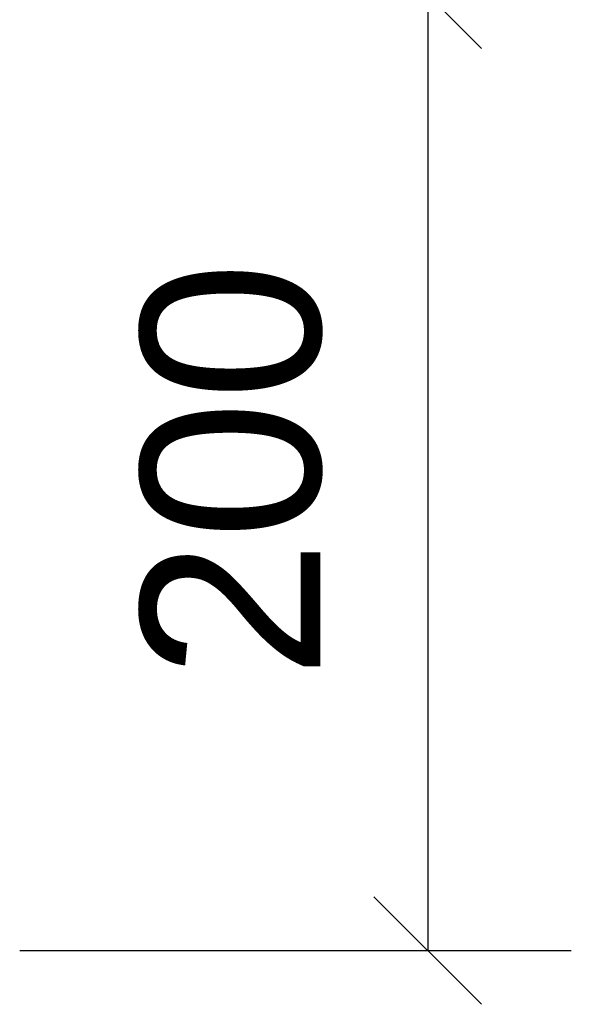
# Model space of a CAD drawing. Header units: millimetres. Extents: x -30 to 390, y -840 to -543.
# Tile 8 of 12: x 57.61 to 65.29, y -582.77 to -569.04. Entities that reach past the tile are written whole.
import ezdxf

# ---------------------------------------------------------------- set-up
doc = ezdxf.new("R2010")
doc.units = ezdxf.units.MM
doc.layers.get('0').update_dxf_attribs({"linetype": 'CONTINUOUS'})
doc.layers.add('DIM49', color=4, linetype='CONTINUOUS')
doc.layers.add('TXT_DIM49', color=2, linetype='CONTINUOUS')
doc.styles.add('ARIAL', font='arial.ttf')

# ---------------------------------------------------------------- blocks, each defined once
blk = doc.blocks.new('_D2', base_point=(61.795, -578.234))
at = {"layer": 'DIM49', "color": 1}
for p, q in [((64.045, -569.438), (62.545, -567.938)), ((63.295, -568.688), (63.295, -582.021)), ((62.545, -581.271), (64.045, -582.771)), ((57.607, -582.021), (65.295, -582.021))]:
    blk.add_line(p, q, dxfattribs=at)
at = {"layer": 'TXT_DIM49', "style": 'ARIAL'}
blk.add_text('200', height=2.5, rotation=90.0002, dxfattribs=at).set_placement((61.795, -578.234))
blk = doc.blocks.new('Brede Strip 15x200_00177', base_point=(49.007, -578.388))
blk.add_blockref('_D2', (61.795, -578.234))
blk = doc.blocks.new('Brede Strip 15x200_00176')
blk.add_blockref('Brede Strip 15x200_00177', (49.007, -578.388))
blk = doc.blocks.new('Voetplaat + montage_00175')
blk.add_blockref('Brede Strip 15x200_00176', (0, 0))
blk = doc.blocks.new('Eind koker - ihw op maat maken_00156')
blk.add_blockref('Voetplaat + montage_00175', (0, 0))
blk = doc.blocks.new('_A3D0011_00155')
blk.add_blockref('Eind koker - ihw op maat maken_00156', (0, 0))
blk = doc.blocks.new('_ANS0011_00154')
blk.add_blockref('_A3D0011_00155', (0, 0))

msp = doc.modelspace()

# ---------------------------------------------------------------- block references
msp.add_blockref('_ANS0011_00154', (0, 0))

doc.saveas('drawing.dxf')
